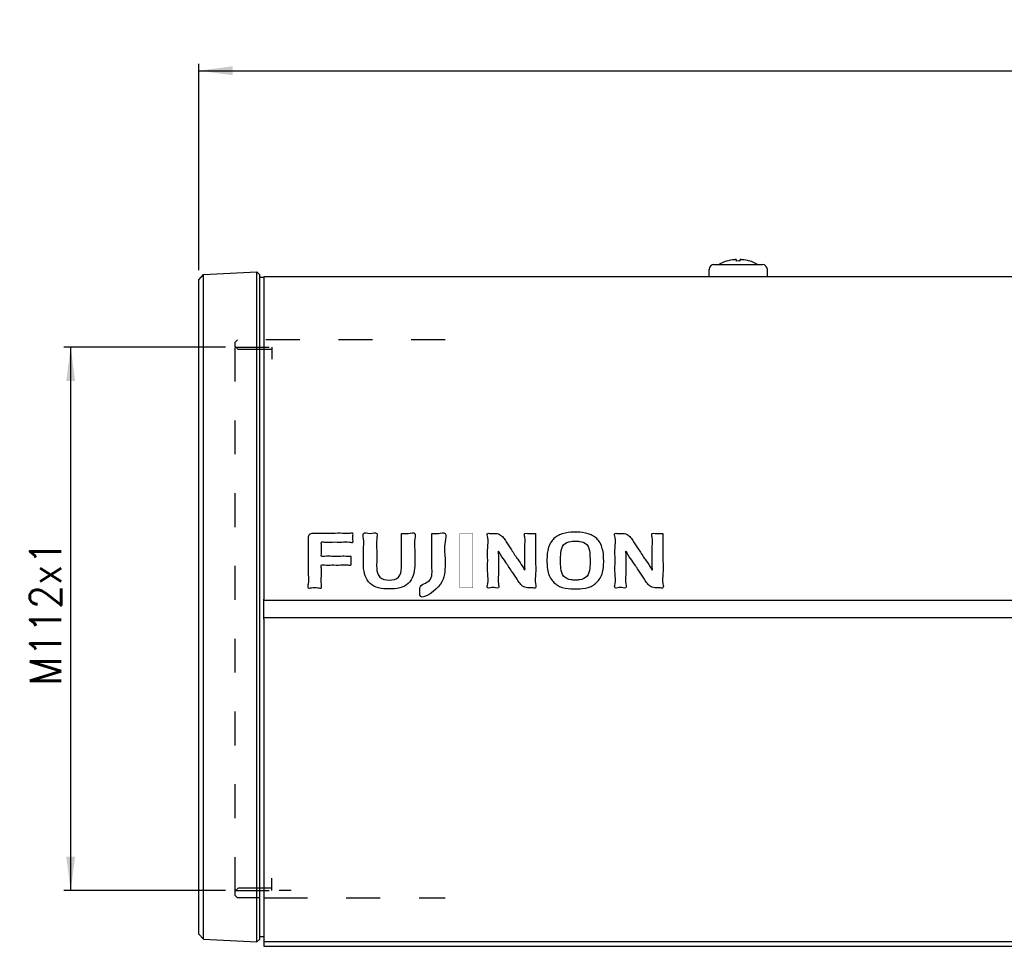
# Model space of a CAD drawing. Header units: inches. Extents: x -119 to 916, y -375 to 403.
# Tile 3 of 21: x 163 to 366, y -67 to 123. Entities that reach past the tile are written whole.
import ezdxf

# ---------------------------------------------------------------- set-up
doc = ezdxf.new("R2010")
doc.units = ezdxf.units.IN
doc.linetypes.add('DASHED', pattern=[15, 7, -8])
doc.layers.add('$DDT_AUDIT_GENERATED__3C_', color=7, linetype='Continuous')
doc.layers.add('1', color=7, linetype='Continuous')
doc.styles.add('CONVERTER_11', font='txt.shx', dxfattribs={"width": 0.9})
doc.dimstyles.new('ME10_DIM_10', dxfattribs={"dimtxt": 6.4, "dimasz": 7, "dimexe": 1.4, "dimexo": 2, "dimgap": 2, "dimtad": 1, "dimdec": 3, "dimdsep": 46, "dimtxsty": 'CONVERTER_11', "dimsah": 1, "dimcen": 0.09, "dimclrd": 2, "dimclre": 2, "dimclrt": 4, "dimadec": 0, "dimazin": 0, "dimtfac": 1, "dimtdec": 4, "dimtix": 1, "dimtmove": 0, "dimatfit": 3, "dimfxl": 1, "dimtolj": 1, "dimtzin": 0, "dimarcsym": 0})
doc.dimstyles.new('ME10_DIM_27', dxfattribs={"dimtxt": 6.4, "dimasz": 7, "dimexe": 1.4, "dimexo": 2, "dimgap": 2, "dimtad": 1, "dimdec": 3, "dimdsep": 46, "dimtxsty": 'CONVERTER_11', "dimsah": 1, "dimcen": 0.09, "dimclrd": 2, "dimclre": 2, "dimclrt": 4, "dimadec": 0, "dimazin": 0, "dimtfac": 1, "dimtdec": 4, "dimtix": 1, "dimtmove": 0, "dimatfit": 3, "dimfxl": 1, "dimtolj": 1, "dimtzin": 0, "dimarcsym": 0})

# ---------------------------------------------------------------- blocks, each defined once
blk = doc.blocks.new('*D1')
at = {"layer": '1', "color": 2, "linetype": 'Continuous'}
for p, q in [((200, 71.88), (200, 114.36)), ((610, 65.72), (610, 114.36)), ((200, 112.96), (610, 112.96))]:
    blk.add_line(p, q, dxfattribs=at)
at = {"layer": '1', "color": 2}
for points in [[(207, 113.89), (207, 112.04), (200, 112.96)], [(603, 112.04), (603, 113.89), (610, 112.96)]]:
    blk.add_solid(points, dxfattribs=at)
at = {"layer": '1', "color": 4, "insert": (398.28, 114.96), "char_height": 6.4, "attachment_point": 7, "rotation": 0.0001, "line_spacing_factor": 0.60024, "style": 'CONVERTER_11'}
blk.add_mtext('410', dxfattribs=at)
blk = doc.blocks.new('*D18')
at = {"layer": '1', "color": 2, "linetype": 'Continuous'}
for p, q in [((205.5, 56), (172.2, 56)), ((173.6, -56), (173.6, 56)), ((205.5, -56), (172.2, -56))]:
    blk.add_line(p, q, dxfattribs=at)
at = {"layer": '1', "color": 2}
for points in [[(174.52, 49), (172.68, 49), (173.6, 56)], [(172.68, -49), (174.52, -49), (173.6, -56)]]:
    blk.add_solid(points, dxfattribs=at)
at = {"layer": '1', "color": 4, "insert": (171.6, -13.76), "char_height": 6.4, "attachment_point": 7, "rotation": 90, "line_spacing_factor": 0.60024, "style": 'CONVERTER_11'}
blk.add_mtext('M112x1', dxfattribs=at)

msp = doc.modelspace()

# ---------------------------------------------------------------- linework, layer by layer
at = {"layer": '$DDT_AUDIT_GENERATED__3C_', "color": 7, "linetype": 'Continuous', "const_width": 0.09}
msp.add_lwpolyline([(253.7981, 6.3879), (256.507, 6.3879), (256.507, 17.6031), (253.7981, 17.6031), (253.7981, 6.3879)], close=True, dxfattribs=at)
at = {"layer": '$DDT_AUDIT_GENERATED__3C_', "color": 7, "linetype": 'Continuous'}
for points, knots in [([(231.3947, 12.8709), (231.397, 12.7147), (231.4037, 12.2685), (231.338, 11.7407), (231.5181, 10.9085), (230.3205, 11.2325), (229.212, 11.0166), (227.4562, 11.1534), (226.309, 10.976), (225.0601, 11.2606), (225.3956, 9.9286), (225.2621, 8.7415), (225.1337, 7.5415), (225.4689, 6.1997), (224.2418, 6.4725), (223.5733, 6.4703), (222.3391, 6.2006), (222.716, 7.6882), (222.4754, 9.1712), (222.5808, 11.5575), (222.5355, 13.8091), (222.5819, 15.5486), (222.5163, 16.647), (222.6904, 17.4737), (223.472, 17.6303), (224.4109, 17.5844), (225.8073, 17.616), (227.6132, 17.5801), (229.5365, 17.6714), (230.7093, 17.461), (231.8859, 17.7784), (231.716, 16.9408), (231.7196, 16.4795), (231.8846, 15.6236), (230.6241, 15.9775), (229.4544, 15.7362), (227.5734, 15.9025), (226.4067, 15.6658), (225.1418, 16.0116), (225.3312, 15.112), (225.2156, 14.3446), (225.3333, 13.5811), (225.1413, 12.6914), (226.3366, 13.0113), (227.4583, 12.8101), (229.1532, 12.8857), (230.4615, 12.8697), (231.1819, 12.8706), (231.3947, 12.8709)], [0, 0, 0, 0, 0.4617695, 1.31934143, 1.78111094, 2.41886574, 3.93966565, 5.75481393, 7.27561384, 7.91336864, 8.64803378, 10.26429709, 11.88056041, 12.61522555, 13.31770463, 14.62230865, 15.32478773, 16.08704548, 17.99268986, 20.47002755, 22.94736524, 24.85300961, 25.61526736, 26.33602671, 27.08755496, 27.69955581, 29.22955793, 31.21856069, 33.20756345, 34.73756558, 35.34956643, 35.8118718, 36.67043891, 37.13274428, 37.80897935, 39.42153988, 41.3462089, 42.95876944, 43.6350045, 44.0957851, 45.10950242, 46.12321974, 46.58400034, 47.22168348, 48.74231251, 50.55725684, 52.07788587, 52.71556902, 52.71556902, 52.71556902, 52.71556902]), ([(241.7927, 17.6031), (241.7925, 17.2342), (241.792, 16.0536), (241.7996, 14.0676), (241.7733, 12.057), (241.833, 10.2399), (241.4867, 8.2715), (239.2481, 7.8297), (237.0179, 8.2699), (236.6293, 10.2385), (236.6877, 12.0504), (236.7234, 14.1364), (236.5079, 15.8601), (236.9528, 18.0174), (235.3121, 17.3723), (233.6791, 18.0172), (234.103, 15.9384), (233.886, 14.2786), (233.9711, 12.2907), (233.8876, 9.9386), (234.8715, 6.5857), (239.2413, 5.9362), (243.6097, 6.5899), (244.5873, 9.9402), (244.5035, 12.2912), (244.5931, 14.2735), (244.3603, 15.9527), (244.8164, 17.9945), (243.052, 17.4951), (242.2125, 17.5671), (241.7927, 17.6031)], [0, 0, 0, 0, 1.10641173, 3.54051755, 5.97462336, 7.0810351, 9.12088147, 11.13142214, 13.16149751, 15.20892306, 16.31533479, 18.74944061, 21.18354642, 22.28995816, 23.65231844, 25.01467873, 26.07447411, 28.40602394, 30.73757377, 31.79736915, 35.57993652, 39.68162428, 43.78181343, 47.5585179, 48.61831327, 50.94986311, 53.28141294, 54.34120832, 55.70856399, 57.07591965, 57.07591965, 57.07591965, 57.07591965]), ([(248.039, 17.6031), (248.038, 17.0131), (248.0353, 15.3274), (248.0629, 13.0134), (247.9832, 10.4563), (248.3853, 7.5769), (245.3685, 7.0453), (245.6187, 5.6368), (245.3288, 3.493), (250.616, 6.8059), (250.7452, 9.8318), (250.8018, 13.1035), (250.4549, 15.0175), (251.2688, 17.9767), (249.3154, 17.5202), (248.4645, 17.5755), (248.039, 17.6031)], [0, 0, 0, 0, 1.77348057, 5.06708734, 6.84056791, 9.73730942, 12.23042855, 12.99764978, 13.76487101, 17.94075451, 22.32378806, 24.09726863, 27.3908754, 29.16435597, 30.52361568, 31.88287538, 31.88287538, 31.88287538, 31.88287538]), ([(269.4261, 17.6031), (269.2315, 17.6059), (268.6756, 17.614), (268.0187, 17.5313), (266.9845, 17.7562), (267.3818, 16.2788), (267.1236, 14.9279), (267.2613, 12.6932), (267.1236, 11.474), (267.3253, 9.6587), (266.4888, 11.2908), (265.6915, 12.2759), (264.5111, 14.1614), (263.5051, 15.6021), (262.8063, 16.7509), (262.0401, 17.5098), (261.201, 17.6074), (260.4894, 17.606), (260.0541, 17.5703), (259.3015, 17.6954), (259.7795, 16.1269), (259.4324, 14.5919), (259.61, 11.9903), (259.4461, 9.4175), (259.749, 7.8277), (259.308, 6.2399), (260.3691, 6.4453), (260.9438, 6.4484), (261.9925, 6.238), (261.59, 7.7083), (261.8515, 9.0611), (261.7123, 11.2929), (261.851, 12.5088), (261.6485, 14.321), (262.4777, 12.7084), (263.2696, 11.7311), (264.4444, 9.8557), (265.458, 8.4133), (266.1598, 7.2415), (266.9465, 6.488), (267.935, 6.3515), (268.6865, 6.4376), (269.6627, 6.1968), (269.2405, 7.8202), (269.5146, 9.4145), (269.3995, 12.0221), (269.4316, 14.4823), (269.4257, 16.3574), (269.426, 17.3263), (269.4261, 17.6031)], [0, 0, 0, 0, 0.5752022, 1.64343486, 2.21863706, 3.00407867, 4.87705483, 7.1125425, 8.98551866, 9.77096027, 10.55617217, 12.44817639, 14.75152769, 16.77078858, 17.81057582, 18.79498406, 19.8635814, 20.23129995, 20.91420583, 21.28192437, 22.11267559, 24.18955363, 26.88949508, 29.58943653, 31.66631457, 32.49706579, 33.07217867, 34.14024545, 34.71535833, 35.49994005, 37.3708657, 39.60390598, 41.47483162, 42.25941334, 43.03463569, 44.90644702, 47.19406516, 49.21671346, 50.29365208, 51.28456088, 52.37512444, 53.06724274, 53.75936104, 54.59011225, 56.66699029, 59.36693174, 62.06687319, 64.14375123, 64.97450245, 64.97450245, 64.97450245, 64.97450245]), ([(283.3908, 13.4593), (283.4248, 12.9766), (283.4934, 12.0034), (283.4146, 10.1727), (282.8563, 8.0499), (280.8669, 6.4727), (279.0149, 6.1782), (277.6166, 6.141), (276.2174, 6.1782), (274.3642, 6.4739), (272.3752, 8.0507), (271.8144, 10.164), (271.7477, 11.995), (271.8116, 13.8264), (272.3765, 15.9492), (274.3642, 17.5275), (276.2144, 17.8187), (277.6132, 17.859), (279.0122, 17.8198), (280.8593, 17.5278), (282.8848, 15.948), (283.2133, 14.3323), (283.3908, 13.4593)], [0, 0, 0, 0, 1.44930614, 2.92183602, 5.5156957, 7.72034686, 10.10216019, 11.0125924, 11.92199155, 14.30661017, 16.51269405, 19.10410351, 20.54932148, 22.02601966, 24.6178701, 26.82300073, 29.20701723, 30.10649719, 31.02689603, 33.40842116, 35.61385302, 38.2064507, 38.2064507, 38.2064507, 38.2064507]), ([(295.6828, 17.6031), (295.4884, 17.6059), (294.9328, 17.614), (294.2763, 17.5314), (293.2426, 17.756), (293.64, 16.2788), (293.3817, 14.9279), (293.5195, 12.6932), (293.3817, 11.474), (293.5835, 9.6587), (292.7469, 11.2908), (291.9497, 12.2759), (290.7693, 14.1614), (289.7633, 15.6021), (289.0648, 16.751), (288.2987, 17.5096), (287.4598, 17.6074), (286.7482, 17.606), (286.3126, 17.5703), (285.5596, 17.6955), (286.0376, 16.127), (285.6906, 14.5919), (285.8681, 11.9903), (285.7042, 9.4175), (286.0071, 7.8277), (285.5661, 6.2399), (286.6276, 6.4453), (287.2025, 6.4484), (288.2516, 6.2379), (287.8492, 7.7082), (288.1106, 9.0611), (287.9714, 11.2929), (288.1101, 12.5088), (287.9077, 14.321), (288.7367, 12.7084), (289.5284, 11.7311), (290.7035, 9.8557), (291.7169, 8.4128), (292.42, 7.2423), (293.2057, 6.4872), (294.1942, 6.3517), (294.9452, 6.4374), (295.9195, 6.1974), (295.497, 7.8204), (295.7714, 9.4144), (295.6562, 12.0222), (295.6883, 14.4823), (295.6824, 16.3574), (295.6827, 17.3263), (295.6828, 17.6031)], [0, 0, 0, 0, 0.57484493, 1.64241409, 2.21725902, 3.00270063, 4.87567679, 7.11116447, 8.98414062, 9.76958224, 10.55479262, 12.4467862, 14.75010858, 16.76931297, 17.80900575, 18.79344647, 19.86132611, 20.22931261, 20.91271611, 21.28070261, 22.11145383, 24.18833187, 26.88827332, 29.58821477, 31.66509281, 32.49584402, 33.07122486, 34.13978926, 34.7151701, 35.49975182, 37.37067746, 39.60371774, 41.47464338, 42.2592251, 43.03439728, 44.90613101, 47.19375372, 49.21659919, 50.29404349, 51.28387095, 52.37582823, 53.06622399, 53.75661974, 54.58737096, 56.664249, 59.36419045, 62.0641319, 64.14100994, 64.97176116, 64.97176116, 64.97176116, 64.97176116]), ([(280.5982, 13.6082), (280.4933, 14.2167), (280.2869, 15.4145), (278.7594, 15.9949), (277.6138, 16.0323), (276.4683, 15.9918), (274.9626, 15.4214), (274.5775, 13.6291), (274.5612, 12.0049), (274.5777, 10.3805), (274.9602, 8.5871), (276.4657, 8.0053), (277.6161, 7.9691), (278.7663, 8.0065), (280.2803, 8.5796), (280.6492, 10.3808), (280.6797, 11.9967), (280.6254, 13.0705), (280.5982, 13.6082)], [0, 0, 0, 0, 1.73268012, 3.41064843, 4.30740626, 5.20868208, 6.87634173, 8.61274626, 10.21569018, 11.82431351, 13.55897711, 15.23260181, 16.13669853, 17.03950602, 18.71604136, 20.45281122, 22.05610356, 23.66404319, 23.66404319, 23.66404319, 23.66404319])]:
    msp.add_open_spline(points, degree=3, knots=knots, dxfattribs=at)
at = {"color": 7, "linetype": 'Continuous'}
for p, q in [((308.95, 73.7393), (308.95, 73.7468)), ((310.85, 73.7393), (310.85, 74.0002)), ((311.55, 74.0002), (311.55, 73.7393)), ((313.45, 73.7468), (313.45, 73.7393)), ((200.9986, 70.9335), (211.9904, 71.5096)), ((211.9904, 63.8314), (211.9904, 71.5096)), ((211.9904, 71.5096), (212.6, 70.9)), ((305.2, 70.5), (305.2, 72)), ((306.2, 73), (306.95, 73)), ((306.95, 73), (315.45, 73)), ((307.2, 73.05), (308.95, 73.05)), ((307.2, 73), (307.2, 73.05)), ((308.95, 73.05), (310.85, 73.05)), ((310.85, 73.05), (311.55, 73.05)), ((311.55, 73.05), (313.45, 73.05)), ((313.45, 73.05), (315.2, 73.05)), ((315.2, 73), (315.2, 73.05)), ((315.45, 73), (316.2, 73)), ((317.2, 70.5), (317.2, 72)), ((200, 69.8812), (200.9986, 70.9335)), ((200, 62.6062), (200, 69.8812)), ((200.9986, 63.398), (200.9986, 70.9335)), ((212.6, 63.3728), (212.6, 70.9)), ((213.4, 70.35), (212.6, 70.35)), ((569, 70.5), (213.4, 70.5)), ((213.4, 70.5), (213.4, 63.0718)), ((200.9986, -60.6969), (200.9986, 63.398)), ((211.9904, -61.1395), (211.9904, 63.8314)), ((212.6, -60.6712), (212.6, 63.3728)), ((213.4, 63.0718), (213.4, 4.0576)), ((200, -59.8884), (200, 62.6062)), ((213.4, 3.7945), (213.4, 4.0576)), ((569, 3.75), (213.4, 3.75)), ((213.4, 0.25), (213.4, 3.75)), ((213.4, 0.25), (569, 0.25)), ((213.4, -0.0576), (213.4, 0.2069)), ((213.4, -0.0576), (213.4, -62.3574)), ((200, -64.9812), (200, -59.8884)), ((200.9986, -66.0335), (200.9986, -60.6969)), ((212.6, -66), (212.6, -60.6712)), ((211.9904, -66.6095), (211.9904, -61.1395)), ((213.4, -62.3574), (213.4, -66.5)), ((200, -64.9812), (200.9986, -66.0335)), ((200.9986, -66.0335), (211.9904, -66.6095)), ((211.9904, -66.6095), (212.6, -66)), ((212.6, -65.5), (213.4, -65.5)), ((213.4, -66.5), (569, -66.5)), ((213.4, -66.5), (213.4, -67.5)), ((213.4, -67.5), (569, -67.5))]:
    msp.add_line(p, q, dxfattribs=at)
at = {"color": 2, "linetype": 'DASHED'}
for p, q in [((207.5, 57), (208, 57.5)), ((207.5, 56.1), (207.5, 57)), ((250.8, 57.5), (208, 57.5)), ((208.1, 55.5), (207.5, 56.1)), ((207.5, -56.1), (207.5, 56.1)), ((207.5, 56), (219, 56)), ((215.0574, 55.5), (208.1, 55.5)), ((215.0574, 56), (215.0574, 53.4907)), ((215.0574, -56), (215.0574, -53.4906)), ((208.1, -55.5), (207.5, -56.1)), ((207.5, -56), (216.5574, -56)), ((207.5, -57), (207.5, -56.1)), ((215.0574, -55.5), (208.1, -55.5)), ((216.5574, -56), (216.5574, -55.9911)), ((219.0574, -56), (216.5574, -56)), ((207.5, -57), (208, -57.5)), ((209.9, -57.5), (208, -57.5)), ((212.6, -57.5), (209.9, -57.5)), ((213.4, -57.5), (215.4, -57.5)), ((213.4, -57.5), (215.4, -57.5)), ((215.4, -57.5), (250.8, -57.5)), ((215.4, -57.5), (250.8, -57.5))]:
    msp.add_line(p, q, dxfattribs=at)
at = {"color": 7, "linetype": 'Continuous'}
for centre, radius, start, end in [((311.2, 65.55), 8.5, 105.349477, 118.072487), ((311.2, 65.55), 8.4928, 95.744058, 105.362827), ((311.2, 65.55), 8.1968, 87.552749, 92.447251), ((311.2, 65.55), 8.4928, 74.637173, 84.255942), ((311.2, 65.55), 8.5, 61.927513, 74.650523), ((306.2, 72), 1, 90, 180), ((316.2, 72), 1, 0, 90)]:
    msp.add_arc(centre, radius, start, end, dxfattribs=at)
for points, knots in [([(310.85, 74.0002), (310.8497, 74.0013), (310.8489, 74.0046), (310.842, 74.0087), (310.8298, 74.0127), (310.8068, 74.0167), (310.7751, 74.0194), (310.7389, 74.0207), (310.6994, 74.0211), (310.658, 74.0206), (310.6146, 74.0192), (310.5758, 74.0175), (310.5324, 74.0151), (310.4846, 74.012), (310.4327, 74.0079), (310.3885, 74.004), (310.3617, 74.0013), (310.35, 74.0002)], [0, 0, 0, 0, 0.003508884, 0.009966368, 0.022153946, 0.042772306, 0.079296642, 0.117752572, 0.151471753, 0.197681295, 0.241968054, 0.281663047, 0.31408706, 0.372507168, 0.425256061, 0.470346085, 0.50578394, 0.50578394, 0.50578394, 0.50578394]), ([(312.05, 74.0002), (312.0382, 74.0013), (312.0115, 74.004), (311.9673, 74.0079), (311.9153, 74.012), (311.8597, 74.0156), (311.8065, 74.0184), (311.7609, 74.0201), (311.7253, 74.0208), (311.6937, 74.021), (311.6612, 74.0207), (311.6249, 74.0194), (311.5932, 74.0167), (311.5702, 74.0127), (311.558, 74.0087), (311.5511, 74.0046), (311.5503, 74.0013), (311.55, 74.0002)], [0, 0, 0, 0, 0.035435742, 0.080532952, 0.133295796, 0.191734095, 0.247622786, 0.293214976, 0.328709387, 0.354296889, 0.388003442, 0.426455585, 0.462983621, 0.483615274, 0.495811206, 0.502273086, 0.505784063, 0.505784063, 0.505784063, 0.505784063])]:
    msp.add_open_spline(points, degree=3, knots=knots, dxfattribs=at)

# ---------------------------------------------------------------- dimensions: what is measured, and where the dimension line sits
at = {"layer": '1'}
dim = msp.add_linear_dim(base=(200, 112.9638), p1=(610, 63.715), p2=(200, 69.8812), dimstyle='ME10_DIM_10', dxfattribs=at)
dim.commit()
dim.dimension.update_dxf_attribs({"geometry": '*D1', "text_midpoint": (405, 118.1638), "text_rotation": 0.000139})
dim = msp.add_linear_dim(base=(173.5976, -56), p1=(207.5, 56), p2=(207.5, -56), angle=90, text='M112x1', dimstyle='ME10_DIM_27', dxfattribs=at)
dim.commit()
dim.dimension.update_dxf_attribs({"geometry": '*D18', "text_midpoint": (168.3976, 0), "text_rotation": 90})

doc.saveas('drawing.dxf')
